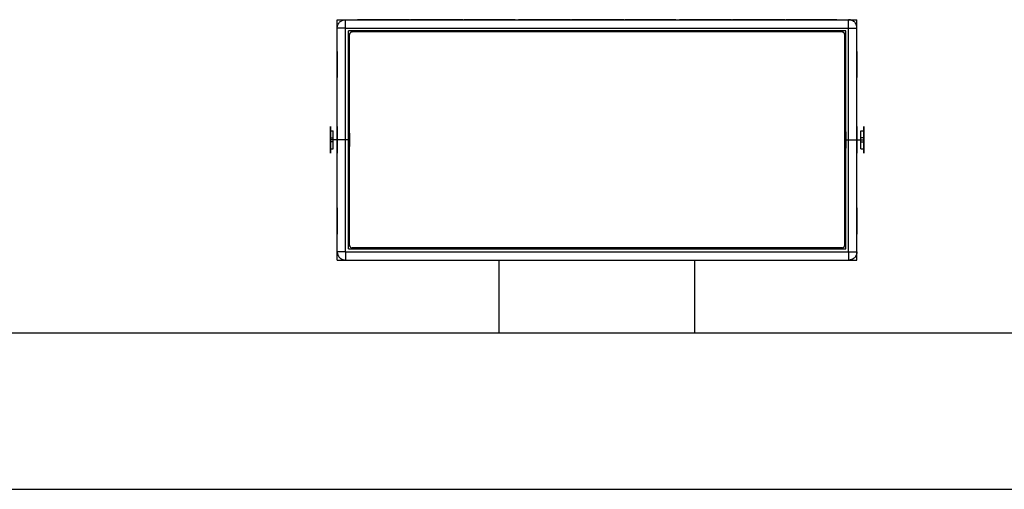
# Model space of a CAD drawing. Header units: millimetres. Extents: x -318 to 464, y -214 to 229.
# Tile 2 of 15: x -103 to 73, y -194 to -110. Entities that reach past the tile are written whole.
import ezdxf

# ---------------------------------------------------------------- set-up
doc = ezdxf.new("R2010")
doc.units = ezdxf.units.MM
doc.layers.add('GEOMETRY', color=7, linetype='Continuous')

msp = doc.modelspace()

# ---------------------------------------------------------------- linework, layer by layer
at = {"layer": 'GEOMETRY'}
for points in [[(-46.5, -153), (-46.5, -110)], [(-46.5, -110), (46.5, -110)], [(-46.5, -111.5), (-46.4975, -111.4128), (-46.4899, -111.3259), (-46.4772, -111.2395), (-46.4596, -111.1541), (-46.437, -111.0698), (-46.4095, -110.987), (-46.3773, -110.9059), (-46.3404, -110.8268), (-46.299, -110.75), (-46.2532, -110.6757), (-46.2032, -110.6043), (-46.1491, -110.5358), (-46.0911, -110.4706), (-46.0294, -110.4089), (-45.9642, -110.3509), (-45.8957, -110.2968), (-45.8243, -110.2468), (-45.75, -110.201), (-45.6732, -110.1596), (-45.5941, -110.1227), (-45.513, -110.0905), (-45.4302, -110.063), (-45.3459, -110.0404), (-45.2605, -110.0228), (-45.1741, -110.0101), (-45.0872, -110.0025), (-45, -110)], [(-45, -111.5), (-45, -111.4128), (-45, -111.3259), (-45, -111.2395), (-45, -111.1541), (-45, -111.0698), (-45, -110.987), (-45, -110.9059), (-45, -110.8268), (-45, -110.75), (-45, -110.6757), (-45, -110.6043), (-45, -110.5358), (-45, -110.4706), (-45, -110.4089), (-45, -110.3509), (-45, -110.2968), (-45, -110.2468), (-45, -110.201), (-45, -110.1596), (-45, -110.1227), (-45, -110.0905), (-45, -110.063), (-45, -110.0404), (-45, -110.0228), (-45, -110.0101), (-45, -110.0025), (-45, -110)], [(-45, -110), (45, -110)], [(-39, -110), (-38.1417, -110), (-37.3265, -110), (-36.5952, -110), (-35.9844, -110), (-35.5249, -110), (-35.2396, -110), (-35.1429, -110), (-35.2396, -110), (-35.5249, -110), (-35.9844, -110), (-36.5952, -110), (-37.3265, -110), (-38.1417, -110), (-39, -110), (-39.8583, -110), (-40.6735, -110), (-41.4048, -110), (-42.0156, -110), (-42.4751, -110), (-42.7604, -110), (-42.8571, -110), (-42.7604, -110), (-42.4751, -110), (-42.0156, -110), (-41.4048, -110), (-40.6735, -110), (-39.8583, -110), (-39, -110)], [(-39, -110), (-38.1833, -110), (-37.4076, -110), (-36.7118, -110), (-36.1306, -110), (-35.6934, -110), (-35.422, -110), (-35.3299, -110), (-35.422, -110), (-35.6934, -110), (-36.1306, -110), (-36.7118, -110), (-37.4076, -110), (-38.1833, -110), (-39, -110), (-39.8167, -110), (-40.5924, -110), (-41.2882, -110), (-41.8694, -110), (-42.3066, -110), (-42.578, -110), (-42.6701, -110), (-42.578, -110), (-42.3066, -110), (-41.8694, -110), (-41.2882, -110), (-40.5924, -110), (-39.8167, -110), (-39, -110)], [(-39, -110), (-38.2058, -110), (-37.4514, -110), (-36.7747, -110), (-36.2096, -110), (-35.7844, -110), (-35.5204, -110), (-35.4309, -110), (-35.5204, -110), (-35.7844, -110), (-36.2096, -110), (-36.7747, -110), (-37.4514, -110), (-38.2058, -110), (-39, -110), (-39.7942, -110), (-40.5486, -110), (-41.2253, -110), (-41.7904, -110), (-42.2156, -110), (-42.4796, -110), (-42.5691, -110), (-42.4796, -110), (-42.2156, -110), (-41.7904, -110), (-41.2253, -110), (-40.5486, -110), (-39.7942, -110), (-39, -110)], [(-37.6, -110), (-36.702, -110), (-35.849, -110), (-35.0838, -110), (-34.4448, -110), (-33.964, -110), (-33.6655, -110), (-33.5644, -110), (-33.6655, -110), (-33.964, -110), (-34.4448, -110), (-35.0838, -110), (-35.849, -110), (-36.702, -110), (-37.6, -110), (-38.498, -110), (-39.351, -110), (-40.1162, -110), (-40.7552, -110), (-41.236, -110), (-41.5345, -110), (-41.6356, -110), (-41.5345, -110), (-41.236, -110), (-40.7552, -110), (-40.1162, -110), (-39.351, -110), (-38.498, -110), (-37.6, -110)], [(-37.6, -110), (-36.8683, -110), (-36.1733, -110), (-35.5499, -110), (-35.0293, -110), (-34.6375, -110), (-34.3943, -110), (-34.3119, -110), (-34.3943, -110), (-34.6375, -110), (-35.0293, -110), (-35.5499, -110), (-36.1733, -110), (-36.8683, -110), (-37.6, -110), (-38.3317, -110), (-39.0267, -110), (-39.6501, -110), (-40.1707, -110), (-40.5625, -110), (-40.8057, -110), (-40.8881, -110), (-40.8057, -110), (-40.5625, -110), (-40.1707, -110), (-39.6501, -110), (-39.0267, -110), (-38.3317, -110), (-37.6, -110)], [(-29.4, -110), (-28.5121, -110), (-27.6686, -110), (-26.912, -110), (-26.2802, -110), (-25.8048, -110), (-25.5096, -110), (-25.4096, -110), (-25.5096, -110), (-25.8048, -110), (-26.2802, -110), (-26.912, -110), (-27.6686, -110), (-28.5121, -110), (-29.4, -110), (-30.2879, -110), (-31.1314, -110), (-31.888, -110), (-32.5198, -110), (-32.9952, -110), (-33.2904, -110), (-33.3904, -110), (-33.2904, -110), (-32.9952, -110), (-32.5198, -110), (-31.888, -110), (-31.1314, -110), (-30.2879, -110), (-29.4, -110)], [(-29.4, -110), (-28.5412, -110), (-27.7254, -110), (-26.9936, -110), (-26.3824, -110), (-25.9226, -110), (-25.6372, -110), (-25.5404, -110), (-25.6372, -110), (-25.9226, -110), (-26.3824, -110), (-26.9936, -110), (-27.7254, -110), (-28.5412, -110), (-29.4, -110), (-30.2588, -110), (-31.0746, -110), (-31.8064, -110), (-32.4176, -110), (-32.8774, -110), (-33.1628, -110), (-33.2596, -110), (-33.1628, -110), (-32.8774, -110), (-32.4176, -110), (-31.8064, -110), (-31.0746, -110), (-30.2588, -110), (-29.4, -110)], [(-29.4, -110), (-28.6472, -110), (-27.9321, -110), (-27.2906, -110), (-26.7549, -110), (-26.3518, -110), (-26.1016, -110), (-26.0167, -110), (-26.1016, -110), (-26.3518, -110), (-26.7549, -110), (-27.2906, -110), (-27.9321, -110), (-28.6472, -110), (-29.4, -110), (-30.1528, -110), (-30.8679, -110), (-31.5094, -110), (-32.0451, -110), (-32.4482, -110), (-32.6984, -110), (-32.7833, -110), (-32.6984, -110), (-32.4482, -110), (-32.0451, -110), (-31.5094, -110), (-30.8679, -110), (-30.1528, -110), (-29.4, -110)], [(-28, -110), (-27.1176, -110), (-26.2794, -110), (-25.5275, -110), (-24.8995, -110), (-24.4271, -110), (-24.1338, -110), (-24.0343, -110), (-24.1338, -110), (-24.4271, -110), (-24.8995, -110), (-25.5275, -110), (-26.2794, -110), (-27.1176, -110), (-28, -110), (-28.8824, -110), (-29.7206, -110), (-30.4725, -110), (-31.1005, -110), (-31.5729, -110), (-31.8662, -110), (-31.9657, -110), (-31.8662, -110), (-31.5729, -110), (-31.1005, -110), (-30.4725, -110), (-29.7206, -110), (-28.8824, -110), (-28, -110)], [(-28, -110), (-27.2383, -110), (-26.5149, -110), (-25.8659, -110), (-25.3239, -110), (-24.9161, -110), (-24.663, -110), (-24.5771, -110), (-24.663, -110), (-24.9161, -110), (-25.3239, -110), (-25.8659, -110), (-26.5149, -110), (-27.2383, -110), (-28, -110), (-28.7617, -110), (-29.4851, -110), (-30.1341, -110), (-30.6761, -110), (-31.0839, -110), (-31.337, -110), (-31.4229, -110), (-31.337, -110), (-31.0839, -110), (-30.6761, -110), (-30.1341, -110), (-29.4851, -110), (-28.7617, -110), (-28, -110)], [(-19.8, -110), (-18.9038, -110), (-18.0526, -110), (-17.289, -110), (-16.6513, -110), (-16.1715, -110), (-15.8736, -110), (-15.7727, -110), (-15.8736, -110), (-16.1715, -110), (-16.6513, -110), (-17.289, -110), (-18.0526, -110), (-18.9038, -110), (-19.8, -110), (-20.6962, -110), (-21.5474, -110), (-22.311, -110), (-22.9487, -110), (-23.4285, -110), (-23.7264, -110), (-23.8273, -110), (-23.7264, -110), (-23.4285, -110), (-22.9487, -110), (-22.311, -110), (-21.5474, -110), (-20.6962, -110), (-19.8, -110)], [(-19.8, -110), (-19.0631, -110), (-18.3631, -110), (-17.7351, -110), (-17.2107, -110), (-16.8162, -110), (-16.5712, -110), (-16.4882, -110), (-16.5712, -110), (-16.8162, -110), (-17.2107, -110), (-17.7351, -110), (-18.3631, -110), (-19.0631, -110), (-19.8, -110), (-20.5369, -110), (-21.2369, -110), (-21.8649, -110), (-22.3893, -110), (-22.7838, -110), (-23.0288, -110), (-23.1118, -110), (-23.0288, -110), (-22.7838, -110), (-22.3893, -110), (-21.8649, -110), (-21.2369, -110), (-20.5369, -110), (-19.8, -110)], [(-19.8, -110), (-19.0756, -110), (-18.3875, -110), (-17.7703, -110), (-17.2548, -110), (-16.867, -110), (-16.6262, -110), (-16.5446, -110), (-16.6262, -110), (-16.867, -110), (-17.2548, -110), (-17.7703, -110), (-18.3875, -110), (-19.0756, -110), (-19.8, -110), (-20.5244, -110), (-21.2125, -110), (-21.8297, -110), (-22.3452, -110), (-22.733, -110), (-22.9738, -110), (-23.0554, -110), (-22.9738, -110), (-22.733, -110), (-22.3452, -110), (-21.8297, -110), (-21.2125, -110), (-20.5244, -110), (-19.8, -110)], [(-18.4, -110), (-17.5726, -110), (-16.7868, -110), (-16.0818, -110), (-15.493, -110), (-15.0501, -110), (-14.7751, -110), (-14.6819, -110), (-14.7751, -110), (-15.0501, -110), (-15.493, -110), (-16.0818, -110), (-16.7868, -110), (-17.5726, -110), (-18.4, -110), (-19.2274, -110), (-20.0132, -110), (-20.7182, -110), (-21.307, -110), (-21.7499, -110), (-22.0249, -110), (-22.1181, -110), (-22.0249, -110), (-21.7499, -110), (-21.307, -110), (-20.7182, -110), (-20.0132, -110), (-19.2274, -110), (-18.4, -110)], [(-18.4, -110), (-17.6164, -110), (-16.8722, -110), (-16.2045, -110), (-15.647, -110), (-15.2275, -110), (-14.967, -110), (-14.8787, -110), (-14.967, -110), (-15.2275, -110), (-15.647, -110), (-16.2045, -110), (-16.8722, -110), (-17.6164, -110), (-18.4, -110), (-19.1836, -110), (-19.9278, -110), (-20.5955, -110), (-21.153, -110), (-21.5725, -110), (-21.833, -110), (-21.9213, -110), (-21.833, -110), (-21.5725, -110), (-21.153, -110), (-20.5955, -110), (-19.9278, -110), (-19.1836, -110), (-18.4, -110)], [(-10.2, -110), (-9.3405, -110), (-8.5242, -110), (-7.7918, -110), (-7.1802, -110), (-6.7201, -110), (-6.4344, -110), (-6.3376, -110), (-6.4344, -110), (-6.7201, -110), (-7.1802, -110), (-7.7918, -110), (-8.5242, -110), (-9.3405, -110), (-10.2, -110), (-11.0595, -110), (-11.8758, -110), (-12.6082, -110), (-13.2198, -110), (-13.6799, -110), (-13.9656, -110), (-14.0624, -110), (-13.9656, -110), (-13.6799, -110), (-13.2198, -110), (-12.6082, -110), (-11.8758, -110), (-11.0595, -110), (-10.2, -110)], [(-10.2, -110), (-9.3819, -110), (-8.6048, -110), (-7.9077, -110), (-7.3255, -110), (-6.8875, -110), (-6.6156, -110), (-6.5234, -110), (-6.6156, -110), (-6.8875, -110), (-7.3255, -110), (-7.9077, -110), (-8.6048, -110), (-9.3819, -110), (-10.2, -110), (-11.0181, -110), (-11.7952, -110), (-12.4923, -110), (-13.0745, -110), (-13.5125, -110), (-13.7844, -110), (-13.8766, -110), (-13.7844, -110), (-13.5125, -110), (-13.0745, -110), (-12.4923, -110), (-11.7952, -110), (-11.0181, -110), (-10.2, -110)], [(-10.2, -110), (-9.4073, -110), (-8.6543, -110), (-7.9788, -110), (-7.4147, -110), (-6.9902, -110), (-6.7267, -110), (-6.6374, -110), (-6.7267, -110), (-6.9902, -110), (-7.4147, -110), (-7.9788, -110), (-8.6543, -110), (-9.4073, -110), (-10.2, -110), (-10.9927, -110), (-11.7457, -110), (-12.4212, -110), (-12.9853, -110), (-13.4098, -110), (-13.6733, -110), (-13.7626, -110), (-13.6733, -110), (-13.4098, -110), (-12.9853, -110), (-12.4212, -110), (-11.7457, -110), (-10.9927, -110), (-10.2, -110)], [(-8.8, -110), (-7.9022, -110), (-7.0493, -110), (-6.2843, -110), (-5.6454, -110), (-5.1647, -110), (-4.8663, -110), (-4.7652, -110), (-4.8663, -110), (-5.1647, -110), (-5.6454, -110), (-6.2843, -110), (-7.0493, -110), (-7.9022, -110), (-8.8, -110), (-9.6978, -110), (-10.5507, -110), (-11.3157, -110), (-11.9546, -110), (-12.4353, -110), (-12.7337, -110), (-12.8348, -110), (-12.7337, -110), (-12.4353, -110), (-11.9546, -110), (-11.3157, -110), (-10.5507, -110), (-9.6978, -110), (-8.8, -110)], [(-8.8, -110), (-8.0677, -110), (-7.3721, -110), (-6.7481, -110), (-6.227, -110), (-5.835, -110), (-5.5916, -110), (-5.5091, -110), (-5.5916, -110), (-5.835, -110), (-6.227, -110), (-6.7481, -110), (-7.3721, -110), (-8.0677, -110), (-8.8, -110), (-9.5323, -110), (-10.2279, -110), (-10.8519, -110), (-11.373, -110), (-11.765, -110), (-12.0084, -110), (-12.0909, -110), (-12.0084, -110), (-11.765, -110), (-11.373, -110), (-10.8519, -110), (-10.2279, -110), (-9.5323, -110), (-8.8, -110)], [(-0.6, -110), (0.2873, -110), (1.13, -110), (1.8861, -110), (2.5174, -110), (2.9925, -110), (3.2874, -110), (3.3873, -110), (3.2874, -110), (2.9925, -110), (2.5174, -110), (1.8861, -110), (1.13, -110), (0.2873, -110), (-0.6, -110), (-1.4873, -110), (-2.33, -110), (-3.0861, -110), (-3.7174, -110), (-4.1925, -110), (-4.4874, -110), (-4.5873, -110), (-4.4874, -110), (-4.1925, -110), (-3.7174, -110), (-3.0861, -110), (-2.33, -110), (-1.4873, -110), (-0.6, -110)], [(-0.6, -110), (0.2576, -110), (1.0723, -110), (1.8031, -110), (2.4133, -110), (2.8725, -110), (3.1576, -110), (3.2542, -110), (3.1576, -110), (2.8725, -110), (2.4133, -110), (1.8031, -110), (1.0723, -110), (0.2576, -110), (-0.6, -110), (-1.4576, -110), (-2.2723, -110), (-3.0031, -110), (-3.6133, -110), (-4.0725, -110), (-4.3576, -110), (-4.4542, -110), (-4.3576, -110), (-4.0725, -110), (-3.6133, -110), (-3.0031, -110), (-2.2723, -110), (-1.4576, -110), (-0.6, -110)], [(-0.6, -110), (0.154, -110), (0.8702, -110), (1.5126, -110), (2.0491, -110), (2.4528, -110), (2.7034, -110), (2.7884, -110), (2.7034, -110), (2.4528, -110), (2.0491, -110), (1.5126, -110), (0.8702, -110), (0.154, -110), (-0.6, -110), (-1.354, -110), (-2.0702, -110), (-2.7126, -110), (-3.2491, -110), (-3.6528, -110), (-3.9034, -110), (-3.9884, -110), (-3.9034, -110), (-3.6528, -110), (-3.2491, -110), (-2.7126, -110), (-2.0702, -110), (-1.354, -110), (-0.6, -110)], [(0.8, -110), (1.6832, -110), (2.5222, -110), (3.2748, -110), (3.9033, -110), (4.3762, -110), (4.6698, -110), (4.7693, -110), (4.6698, -110), (4.3762, -110), (3.9033, -110), (3.2748, -110), (2.5222, -110), (1.6832, -110), (0.8, -110), (-0.0832, -110), (-0.9222, -110), (-1.6748, -110), (-2.3033, -110), (-2.7762, -110), (-3.0698, -110), (-3.1693, -110), (-3.0698, -110), (-2.7762, -110), (-2.3033, -110), (-1.6748, -110), (-0.9222, -110), (-0.0832, -110), (0.8, -110)], [(0.8, -110), (1.5604, -110), (2.2827, -110), (2.9306, -110), (3.4717, -110), (3.8789, -110), (4.1316, -110), (4.2173, -110), (4.1316, -110), (3.8789, -110), (3.4717, -110), (2.9306, -110), (2.2827, -110), (1.5604, -110), (0.8, -110), (0.0396, -110), (-0.6827, -110), (-1.3306, -110), (-1.8717, -110), (-2.2789, -110), (-2.5316, -110), (-2.6173, -110), (-2.5316, -110), (-2.2789, -110), (-1.8717, -110), (-1.3306, -110), (-0.6827, -110), (0.0396, -110), (0.8, -110)], [(9, -110), (9.8965, -110), (10.748, -110), (11.5119, -110), (12.1498, -110), (12.6298, -110), (12.9278, -110), (13.0288, -110), (12.9278, -110), (12.6298, -110), (12.1498, -110), (11.5119, -110), (10.748, -110), (9.8965, -110), (9, -110), (8.1035, -110), (7.252, -110), (6.4881, -110), (5.8502, -110), (5.3702, -110), (5.0722, -110), (4.9712, -110), (5.0722, -110), (5.3702, -110), (5.8502, -110), (6.4881, -110), (7.252, -110), (8.1035, -110), (9, -110)], [(9, -110), (9.7362, -110), (10.4354, -110), (11.0627, -110), (11.5865, -110), (11.9806, -110), (12.2253, -110), (12.3083, -110), (12.2253, -110), (11.9806, -110), (11.5865, -110), (11.0627, -110), (10.4354, -110), (9.7362, -110), (9, -110), (8.2638, -110), (7.5646, -110), (6.9373, -110), (6.4135, -110), (6.0194, -110), (5.7747, -110), (5.6917, -110), (5.7747, -110), (6.0194, -110), (6.4135, -110), (6.9373, -110), (7.5646, -110), (8.2638, -110), (9, -110)], [(9, -110), (9.7244, -110), (10.4125, -110), (11.0298, -110), (11.5452, -110), (11.9331, -110), (12.1739, -110), (12.2555, -110), (12.1739, -110), (11.9331, -110), (11.5452, -110), (11.0298, -110), (10.4125, -110), (9.7244, -110), (9, -110), (8.2756, -110), (7.5875, -110), (6.9702, -110), (6.4548, -110), (6.0669, -110), (5.8261, -110), (5.7445, -110), (5.8261, -110), (6.0669, -110), (6.4548, -110), (6.9702, -110), (7.5875, -110), (8.2756, -110), (9, -110)], [(10.4, -110), (11.2259, -110), (12.0105, -110), (12.7142, -110), (13.302, -110), (13.7442, -110), (14.0187, -110), (14.1117, -110), (14.0187, -110), (13.7442, -110), (13.302, -110), (12.7142, -110), (12.0105, -110), (11.2259, -110), (10.4, -110), (9.5741, -110), (8.7895, -110), (8.0858, -110), (7.498, -110), (7.0558, -110), (6.7813, -110), (6.6883, -110), (6.7813, -110), (7.0558, -110), (7.498, -110), (8.0858, -110), (8.7895, -110), (9.5741, -110), (10.4, -110)], [(10.4, -110), (11.185, -110), (11.9306, -110), (12.5994, -110), (13.158, -110), (13.5783, -110), (13.8392, -110), (13.9276, -110), (13.8392, -110), (13.5783, -110), (13.158, -110), (12.5994, -110), (11.9306, -110), (11.185, -110), (10.4, -110), (9.615, -110), (8.8694, -110), (8.2006, -110), (7.642, -110), (7.2217, -110), (6.9608, -110), (6.8724, -110), (6.9608, -110), (7.2217, -110), (7.642, -110), (8.2006, -110), (8.8694, -110), (9.615, -110), (10.4, -110)], [(18.6, -110), (19.4606, -110), (20.2781, -110), (21.0115, -110), (21.6239, -110), (22.0847, -110), (22.3707, -110), (22.4677, -110), (22.3707, -110), (22.0847, -110), (21.6239, -110), (21.0115, -110), (20.2781, -110), (19.4606, -110), (18.6, -110), (17.7394, -110), (16.9219, -110), (16.1885, -110), (15.5761, -110), (15.1153, -110), (14.8293, -110), (14.7323, -110), (14.8293, -110), (15.1153, -110), (15.5761, -110), (16.1885, -110), (16.9219, -110), (17.7394, -110), (18.6, -110)], [(18.6, -110), (19.4196, -110), (20.198, -110), (20.8964, -110), (21.4796, -110), (21.9184, -110), (22.1908, -110), (22.2831, -110), (22.1908, -110), (21.9184, -110), (21.4796, -110), (20.8964, -110), (20.198, -110), (19.4196, -110), (18.6, -110), (17.7804, -110), (17.002, -110), (16.3036, -110), (15.7204, -110), (15.2816, -110), (15.0092, -110), (14.9169, -110), (15.0092, -110), (15.2816, -110), (15.7204, -110), (16.3036, -110), (17.002, -110), (17.7804, -110), (18.6, -110)], [(18.6, -110), (19.3913, -110), (20.1429, -110), (20.8172, -110), (21.3803, -110), (21.8039, -110), (22.0669, -110), (22.1561, -110), (22.0669, -110), (21.8039, -110), (21.3803, -110), (20.8172, -110), (20.1429, -110), (19.3913, -110), (18.6, -110), (17.8087, -110), (17.0571, -110), (16.3828, -110), (15.8197, -110), (15.3961, -110), (15.1331, -110), (15.0439, -110), (15.1331, -110), (15.3961, -110), (15.8197, -110), (16.3828, -110), (17.0571, -110), (17.8087, -110), (18.6, -110)], [(20, -110), (20.8976, -110), (21.7503, -110), (22.5151, -110), (23.1539, -110), (23.6344, -110), (23.9328, -110), (24.0339, -110), (23.9328, -110), (23.6344, -110), (23.1539, -110), (22.5151, -110), (21.7503, -110), (20.8976, -110), (20, -110), (19.1024, -110), (18.2497, -110), (17.4849, -110), (16.8461, -110), (16.3656, -110), (16.0672, -110), (15.9661, -110), (16.0672, -110), (16.3656, -110), (16.8461, -110), (17.4849, -110), (18.2497, -110), (19.1024, -110), (20, -110)], [(20, -110), (20.733, -110), (21.4292, -110), (22.0537, -110), (22.5753, -110), (22.9677, -110), (23.2113, -110), (23.2939, -110), (23.2113, -110), (22.9677, -110), (22.5753, -110), (22.0537, -110), (21.4292, -110), (20.733, -110), (20, -110), (19.267, -110), (18.5708, -110), (17.9463, -110), (17.4247, -110), (17.0323, -110), (16.7887, -110), (16.7061, -110), (16.7887, -110), (17.0323, -110), (17.4247, -110), (17.9463, -110), (18.5708, -110), (19.267, -110), (20, -110)], [(28.2, -110), (29.0866, -110), (29.9287, -110), (30.6841, -110), (31.315, -110), (31.7896, -110), (32.0843, -110), (32.1842, -110), (32.0843, -110), (31.7896, -110), (31.315, -110), (30.6841, -110), (29.9287, -110), (29.0866, -110), (28.2, -110), (27.3134, -110), (26.4713, -110), (25.7159, -110), (25.085, -110), (24.6104, -110), (24.3157, -110), (24.2158, -110), (24.3157, -110), (24.6104, -110), (25.085, -110), (25.7159, -110), (26.4713, -110), (27.3134, -110), (28.2, -110)], [(28.2, -110), (29.0564, -110), (29.8699, -110), (30.5997, -110), (31.2091, -110), (31.6676, -110), (31.9523, -110), (32.0488, -110), (31.9523, -110), (31.6676, -110), (31.2091, -110), (30.5997, -110), (29.8699, -110), (29.0564, -110), (28.2, -110), (27.3436, -110), (26.5301, -110), (25.8003, -110), (25.1909, -110), (24.7324, -110), (24.4477, -110), (24.3512, -110), (24.4477, -110), (24.7324, -110), (25.1909, -110), (25.8003, -110), (26.5301, -110), (27.3436, -110), (28.2, -110)], [(28.2, -110), (28.9551, -110), (29.6724, -110), (30.3158, -110), (30.8532, -110), (31.2575, -110), (31.5085, -110), (31.5935, -110), (31.5085, -110), (31.2575, -110), (30.8532, -110), (30.3158, -110), (29.6724, -110), (28.9551, -110), (28.2, -110), (27.4449, -110), (26.7276, -110), (26.0842, -110), (25.5468, -110), (25.1425, -110), (24.8915, -110), (24.8065, -110), (24.8915, -110), (25.1425, -110), (25.5468, -110), (26.0842, -110), (26.7276, -110), (27.4449, -110), (28.2, -110)], [(29.6, -110), (30.484, -110), (31.3237, -110), (32.077, -110), (32.7061, -110), (33.1794, -110), (33.4732, -110), (33.5728, -110), (33.4732, -110), (33.1794, -110), (32.7061, -110), (32.077, -110), (31.3237, -110), (30.484, -110), (29.6, -110), (28.716, -110), (27.8763, -110), (27.123, -110), (26.4939, -110), (26.0206, -110), (25.7268, -110), (25.6272, -110), (25.7268, -110), (26.0206, -110), (26.4939, -110), (27.123, -110), (27.8763, -110), (28.716, -110), (29.6, -110)], [(29.6, -110), (30.3592, -110), (31.0803, -110), (31.7272, -110), (32.2675, -110), (32.6739, -110), (32.9263, -110), (33.0118, -110), (32.9263, -110), (32.6739, -110), (32.2675, -110), (31.7272, -110), (31.0803, -110), (30.3592, -110), (29.6, -110), (28.8408, -110), (28.1197, -110), (27.4728, -110), (26.9325, -110), (26.5261, -110), (26.2737, -110), (26.1882, -110), (26.2737, -110), (26.5261, -110), (26.9325, -110), (27.4728, -110), (28.1197, -110), (28.8408, -110), (29.6, -110)], [(37.8, -110), (38.6968, -110), (39.5486, -110), (40.3127, -110), (40.9509, -110), (41.431, -110), (41.7291, -110), (41.8301, -110), (41.7291, -110), (41.431, -110), (40.9509, -110), (40.3127, -110), (39.5486, -110), (38.6968, -110), (37.8, -110), (36.9032, -110), (36.0514, -110), (35.2873, -110), (34.6491, -110), (34.169, -110), (33.8709, -110), (33.7699, -110), (33.8709, -110), (34.169, -110), (34.6491, -110), (35.2873, -110), (36.0514, -110), (36.9032, -110), (37.8, -110)], [(37.8, -110), (38.5354, -110), (39.2339, -110), (39.8605, -110), (40.3838, -110), (40.7776, -110), (41.022, -110), (41.1048, -110), (41.022, -110), (40.7776, -110), (40.3838, -110), (39.8605, -110), (39.2339, -110), (38.5354, -110), (37.8, -110), (37.0646, -110), (36.3661, -110), (35.7395, -110), (35.2162, -110), (34.8224, -110), (34.578, -110), (34.4952, -110), (34.578, -110), (34.8224, -110), (35.2162, -110), (35.7395, -110), (36.3661, -110), (37.0646, -110), (37.8, -110)], [(37.8, -110), (38.5245, -110), (39.2126, -110), (39.8299, -110), (40.3454, -110), (40.7333, -110), (40.9741, -110), (41.0557, -110), (40.9741, -110), (40.7333, -110), (40.3454, -110), (39.8299, -110), (39.2126, -110), (38.5245, -110), (37.8, -110), (37.0755, -110), (36.3874, -110), (35.7701, -110), (35.2546, -110), (34.8667, -110), (34.6259, -110), (34.5443, -110), (34.6259, -110), (34.8667, -110), (35.2546, -110), (35.7701, -110), (36.3874, -110), (37.0755, -110), (37.8, -110)], [(39.2, -110), (40.0245, -110), (40.8077, -110), (41.5102, -110), (42.0969, -110), (42.5384, -110), (42.8124, -110), (42.9053, -110), (42.8124, -110), (42.5384, -110), (42.0969, -110), (41.5102, -110), (40.8077, -110), (40.0245, -110), (39.2, -110), (38.3755, -110), (37.5923, -110), (36.8898, -110), (36.3031, -110), (35.8616, -110), (35.5876, -110), (35.4947, -110), (35.5876, -110), (35.8616, -110), (36.3031, -110), (36.8898, -110), (37.5923, -110), (38.3755, -110), (39.2, -110)], [(39.2, -110), (39.9864, -110), (40.7334, -110), (41.4034, -110), (41.963, -110), (42.384, -110), (42.6454, -110), (42.734, -110), (42.6454, -110), (42.384, -110), (41.963, -110), (41.4034, -110), (40.7334, -110), (39.9864, -110), (39.2, -110), (38.4136, -110), (37.6666, -110), (36.9966, -110), (36.437, -110), (36.016, -110), (35.7546, -110), (35.666, -110), (35.7546, -110), (36.016, -110), (36.437, -110), (36.9966, -110), (37.6666, -110), (38.4136, -110), (39.2, -110)], [(45, -111.5), (45, -111.4128), (45, -111.3259), (45, -111.2395), (45, -111.1541), (45, -111.0698), (45, -110.987), (45, -110.9059), (45, -110.8268), (45, -110.75), (45, -110.6757), (45, -110.6043), (45, -110.5358), (45, -110.4706), (45, -110.4089), (45, -110.3509), (45, -110.2968), (45, -110.2468), (45, -110.201), (45, -110.1596), (45, -110.1227), (45, -110.0905), (45, -110.063), (45, -110.0404), (45, -110.0228), (45, -110.0101), (45, -110.0025), (45, -110)], [(46.5, -111.5), (46.4975, -111.4128), (46.4899, -111.3259), (46.4772, -111.2395), (46.4596, -111.1541), (46.437, -111.0698), (46.4095, -110.987), (46.3773, -110.9059), (46.3404, -110.8268), (46.299, -110.75), (46.2532, -110.6757), (46.2032, -110.6043), (46.1491, -110.5358), (46.0911, -110.4706), (46.0294, -110.4089), (45.9642, -110.3509), (45.8957, -110.2968), (45.8243, -110.2468), (45.75, -110.201), (45.6732, -110.1596), (45.5941, -110.1227), (45.513, -110.0905), (45.4302, -110.063), (45.3459, -110.0404), (45.2605, -110.0228), (45.1741, -110.0101), (45.0872, -110.0025), (45, -110)], [(46.5, -153), (46.5, -110)], [(-46.5, -151.5), (-46.5, -111.5)], [(-45, -111.5), (-45.0872, -111.5), (-45.1741, -111.5), (-45.2605, -111.5), (-45.3459, -111.5), (-45.4302, -111.5), (-45.513, -111.5), (-45.5941, -111.5), (-45.6732, -111.5), (-45.75, -111.5), (-45.8243, -111.5), (-45.8957, -111.5), (-45.9642, -111.5), (-46.0294, -111.5), (-46.0911, -111.5), (-46.1491, -111.5), (-46.2032, -111.5), (-46.2532, -111.5), (-46.299, -111.5), (-46.3404, -111.5), (-46.3773, -111.5), (-46.4095, -111.5), (-46.437, -111.5), (-46.4596, -111.5), (-46.4772, -111.5), (-46.4899, -111.5), (-46.4975, -111.5), (-46.5, -111.5)], [(-45, -151.5), (-45, -111.5)], [(-45, -111.5), (45, -111.5)], [(-44.5, -151), (-44.5, -112)], [(44.5, -112), (-44.5, -112)], [(-43.85, -112.2), (-43.8762, -112.2008), (-43.9022, -112.203), (-43.9281, -112.2068), (-43.9538, -112.2121), (-43.9791, -112.2189), (-44.0039, -112.2271), (-44.0282, -112.2368), (-44.052, -112.2479), (-44.075, -112.2603), (-44.0973, -112.274), (-44.1187, -112.289), (-44.1393, -112.3053), (-44.1588, -112.3227), (-44.1773, -112.3412), (-44.1947, -112.3607), (-44.211, -112.3813), (-44.226, -112.4027), (-44.2397, -112.425), (-44.2521, -112.448), (-44.2632, -112.4718), (-44.2729, -112.4961), (-44.2811, -112.5209), (-44.2879, -112.5462), (-44.2932, -112.5719), (-44.297, -112.5978), (-44.2992, -112.6238), (-44.3, -112.65)], [(-44.3, -150.35), (-44.3, -112.65)], [(43.85, -112.2), (-43.85, -112.2)], [(44.3, -112.65), (44.2992, -112.6238), (44.297, -112.5978), (44.2932, -112.5719), (44.2879, -112.5462), (44.2811, -112.5209), (44.2729, -112.4961), (44.2632, -112.4718), (44.2521, -112.448), (44.2397, -112.425), (44.226, -112.4027), (44.211, -112.3813), (44.1947, -112.3607), (44.1773, -112.3412), (44.1588, -112.3227), (44.1393, -112.3053), (44.1187, -112.289), (44.0973, -112.274), (44.075, -112.2603), (44.052, -112.2479), (44.0282, -112.2368), (44.0039, -112.2271), (43.9791, -112.2189), (43.9538, -112.2121), (43.9281, -112.2068), (43.9022, -112.203), (43.8762, -112.2008), (43.85, -112.2)], [(44.3, -150.35), (44.3, -112.65)], [(44.5, -151), (44.5, -112)], [(45, -151.5), (45, -111.5)], [(45, -111.5), (45.0872, -111.5), (45.1741, -111.5), (45.2605, -111.5), (45.3459, -111.5), (45.4302, -111.5), (45.513, -111.5), (45.5941, -111.5), (45.6732, -111.5), (45.75, -111.5), (45.8243, -111.5), (45.8957, -111.5), (45.9642, -111.5), (46.0294, -111.5), (46.0911, -111.5), (46.1491, -111.5), (46.2032, -111.5), (46.2532, -111.5), (46.299, -111.5), (46.3404, -111.5), (46.3773, -111.5), (46.4095, -111.5), (46.437, -111.5), (46.4596, -111.5), (46.4772, -111.5), (46.4899, -111.5), (46.4975, -111.5), (46.5, -111.5)], [(46.5, -151.5), (46.5, -111.5)], [(-46.5, -118), (-46.5, -117.4792), (-46.5, -116.9845), (-46.5, -116.5408), (-46.5, -116.1702), (-46.5, -115.8914), (-46.5, -115.7183), (-46.5, -115.6596), (-46.5, -115.7183), (-46.5, -115.8914), (-46.5, -116.1702), (-46.5, -116.5408), (-46.5, -116.9845), (-46.5, -117.4792), (-46.5, -118), (-46.5, -118.5208), (-46.5, -119.0155), (-46.5, -119.4592), (-46.5, -119.8298), (-46.5, -120.1086), (-46.5, -120.2817), (-46.5, -120.3404), (-46.5, -120.2817), (-46.5, -120.1086), (-46.5, -119.8298), (-46.5, -119.4592), (-46.5, -119.0155), (-46.5, -118.5208), (-46.5, -118)], [(46.5, -118), (46.5, -118.5208), (46.5, -119.0155), (46.5, -119.4592), (46.5, -119.8298), (46.5, -120.1086), (46.5, -120.2817), (46.5, -120.3404), (46.5, -120.2817), (46.5, -120.1086), (46.5, -119.8298), (46.5, -119.4592), (46.5, -119.0155), (46.5, -118.5208), (46.5, -118), (46.5, -117.4792), (46.5, -116.9845), (46.5, -116.5408), (46.5, -116.1702), (46.5, -115.8914), (46.5, -115.7183), (46.5, -115.6596), (46.5, -115.7183), (46.5, -115.8914), (46.5, -116.1702), (46.5, -116.5408), (46.5, -116.9845), (46.5, -117.4792), (46.5, -118)], [(-47.7, -131.5), (-47.7, -132.0341), (-47.7, -132.5413), (-47.7, -132.9964), (-47.7, -133.3764), (-47.7, -133.6623), (-47.7, -133.8398), (-47.7, -133.9), (-47.7, -133.8398), (-47.7, -133.6623), (-47.7, -133.3764), (-47.7, -132.9964), (-47.7, -132.5413), (-47.7, -132.0341), (-47.7, -131.5), (-47.7, -130.9659), (-47.7, -130.4587), (-47.7, -130.0036), (-47.7, -129.6236), (-47.7, -129.3377), (-47.7, -129.1602), (-47.7, -129.1), (-47.7, -129.1602), (-47.7, -129.3377), (-47.7, -129.6236), (-47.7, -130.0036), (-47.7, -130.4587), (-47.7, -130.9659), (-47.7, -131.5)], [(-47.7, -131.15), (-47.7, -129.9)], [(-47.7, -129.9), (-47.2, -129.9)], [(-47.2, -131.15), (-47.2, -129.9)], [(-46.5, -131.5), (-46.5, -132.0341), (-46.5, -132.5413), (-46.5, -132.9964), (-46.5, -133.3764), (-46.5, -133.6623), (-46.5, -133.8398), (-46.5, -133.9), (-46.5, -133.8398), (-46.5, -133.6623), (-46.5, -133.3764), (-46.5, -132.9964), (-46.5, -132.5413), (-46.5, -132.0341), (-46.5, -131.5), (-46.5, -130.9659), (-46.5, -130.4587), (-46.5, -130.0036), (-46.5, -129.6236), (-46.5, -129.3377), (-46.5, -129.1602), (-46.5, -129.1), (-46.5, -129.1602), (-46.5, -129.3377), (-46.5, -129.6236), (-46.5, -130.0036), (-46.5, -130.4587), (-46.5, -130.9659), (-46.5, -131.5)], [(-46.5, -131.5), (-46.5, -131.8227), (-46.5, -132.1291), (-46.5, -132.4041), (-46.5, -132.6337), (-46.5, -132.8064), (-46.5, -132.9136), (-46.5, -132.95), (-46.5, -132.9136), (-46.5, -132.8064), (-46.5, -132.6337), (-46.5, -132.4041), (-46.5, -132.1291), (-46.5, -131.8227), (-46.5, -131.5), (-46.5, -131.1773), (-46.5, -130.8709), (-46.5, -130.5959), (-46.5, -130.3663), (-46.5, -130.1936), (-46.5, -130.0864), (-46.5, -130.05), (-46.5, -130.0864), (-46.5, -130.1936), (-46.5, -130.3663), (-46.5, -130.5959), (-46.5, -130.8709), (-46.5, -131.1773), (-46.5, -131.5)], [(-46.5, -131.5), (-46.5, -131.767), (-46.5, -132.0207), (-46.5, -132.2482), (-46.5, -132.4382), (-46.5, -132.5812), (-46.5, -132.6699), (-46.5, -132.7), (-46.5, -132.6699), (-46.5, -132.5812), (-46.5, -132.4382), (-46.5, -132.2482), (-46.5, -132.0207), (-46.5, -131.767), (-46.5, -131.5), (-46.5, -131.233), (-46.5, -130.9793), (-46.5, -130.7518), (-46.5, -130.5618), (-46.5, -130.4188), (-46.5, -130.3301), (-46.5, -130.3), (-46.5, -130.3301), (-46.5, -130.4188), (-46.5, -130.5618), (-46.5, -130.7518), (-46.5, -130.9793), (-46.5, -131.233), (-46.5, -131.5)], [(-44.5, -131.5), (-44.5, -131.8227), (-44.5, -132.1291), (-44.5, -132.4041), (-44.5, -132.6337), (-44.5, -132.8064), (-44.5, -132.9136), (-44.5, -132.95), (-44.5, -132.9136), (-44.5, -132.8064), (-44.5, -132.6337), (-44.5, -132.4041), (-44.5, -132.1291), (-44.5, -131.8227), (-44.5, -131.5), (-44.5, -131.1773), (-44.5, -130.8709), (-44.5, -130.5959), (-44.5, -130.3663), (-44.5, -130.1936), (-44.5, -130.0864), (-44.5, -130.05), (-44.5, -130.0864), (-44.5, -130.1936), (-44.5, -130.3663), (-44.5, -130.5959), (-44.5, -130.8709), (-44.5, -131.1773), (-44.5, -131.5)], [(-44.3, -131.5), (-44.3, -131.767), (-44.3, -132.0207), (-44.3, -132.2482), (-44.3, -132.4382), (-44.3, -132.5812), (-44.3, -132.6699), (-44.3, -132.7), (-44.3, -132.6699), (-44.3, -132.5812), (-44.3, -132.4382), (-44.3, -132.2482), (-44.3, -132.0207), (-44.3, -131.767), (-44.3, -131.5), (-44.3, -131.233), (-44.3, -130.9793), (-44.3, -130.7518), (-44.3, -130.5618), (-44.3, -130.4188), (-44.3, -130.3301), (-44.3, -130.3), (-44.3, -130.3301), (-44.3, -130.4188), (-44.3, -130.5618), (-44.3, -130.7518), (-44.3, -130.9793), (-44.3, -131.233), (-44.3, -131.5)], [(44.3, -131.5), (44.3, -131.767), (44.3, -132.0207), (44.3, -132.2482), (44.3, -132.4382), (44.3, -132.5812), (44.3, -132.6699), (44.3, -132.7), (44.3, -132.6699), (44.3, -132.5812), (44.3, -132.4382), (44.3, -132.2482), (44.3, -132.0207), (44.3, -131.767), (44.3, -131.5), (44.3, -131.233), (44.3, -130.9793), (44.3, -130.7518), (44.3, -130.5618), (44.3, -130.4188), (44.3, -130.3301), (44.3, -130.3), (44.3, -130.3301), (44.3, -130.4188), (44.3, -130.5618), (44.3, -130.7518), (44.3, -130.9793), (44.3, -131.233), (44.3, -131.5)], [(44.5, -131.5), (44.5, -131.8227), (44.5, -132.1291), (44.5, -132.4041), (44.5, -132.6337), (44.5, -132.8064), (44.5, -132.9136), (44.5, -132.95), (44.5, -132.9136), (44.5, -132.8064), (44.5, -132.6337), (44.5, -132.4041), (44.5, -132.1291), (44.5, -131.8227), (44.5, -131.5), (44.5, -131.1773), (44.5, -130.8709), (44.5, -130.5959), (44.5, -130.3663), (44.5, -130.1936), (44.5, -130.0864), (44.5, -130.05), (44.5, -130.0864), (44.5, -130.1936), (44.5, -130.3663), (44.5, -130.5959), (44.5, -130.8709), (44.5, -131.1773), (44.5, -131.5)], [(46.5, -131.5), (46.5, -132.0341), (46.5, -132.5413), (46.5, -132.9964), (46.5, -133.3764), (46.5, -133.6623), (46.5, -133.8398), (46.5, -133.9), (46.5, -133.8398), (46.5, -133.6623), (46.5, -133.3764), (46.5, -132.9964), (46.5, -132.5413), (46.5, -132.0341), (46.5, -131.5), (46.5, -130.9659), (46.5, -130.4587), (46.5, -130.0036), (46.5, -129.6236), (46.5, -129.3377), (46.5, -129.1602), (46.5, -129.1), (46.5, -129.1602), (46.5, -129.3377), (46.5, -129.6236), (46.5, -130.0036), (46.5, -130.4587), (46.5, -130.9659), (46.5, -131.5)], [(46.5, -131.5), (46.5, -131.8227), (46.5, -132.1291), (46.5, -132.4041), (46.5, -132.6337), (46.5, -132.8064), (46.5, -132.9136), (46.5, -132.95), (46.5, -132.9136), (46.5, -132.8064), (46.5, -132.6337), (46.5, -132.4041), (46.5, -132.1291), (46.5, -131.8227), (46.5, -131.5), (46.5, -131.1773), (46.5, -130.8709), (46.5, -130.5959), (46.5, -130.3663), (46.5, -130.1936), (46.5, -130.0864), (46.5, -130.05), (46.5, -130.0864), (46.5, -130.1936), (46.5, -130.3663), (46.5, -130.5959), (46.5, -130.8709), (46.5, -131.1773), (46.5, -131.5)], [(46.5, -131.5), (46.5, -131.767), (46.5, -132.0207), (46.5, -132.2482), (46.5, -132.4382), (46.5, -132.5812), (46.5, -132.6699), (46.5, -132.7), (46.5, -132.6699), (46.5, -132.5812), (46.5, -132.4382), (46.5, -132.2482), (46.5, -132.0207), (46.5, -131.767), (46.5, -131.5), (46.5, -131.233), (46.5, -130.9793), (46.5, -130.7518), (46.5, -130.5618), (46.5, -130.4188), (46.5, -130.3301), (46.5, -130.3), (46.5, -130.3301), (46.5, -130.4188), (46.5, -130.5618), (46.5, -130.7518), (46.5, -130.9793), (46.5, -131.233), (46.5, -131.5)], [(47.2, -129.9), (47.7, -129.9)], [(47.2, -131.15), (47.2, -129.9)], [(47.7, -131.5), (47.7, -132.0341), (47.7, -132.5413), (47.7, -132.9964), (47.7, -133.3764), (47.7, -133.6623), (47.7, -133.8398), (47.7, -133.9), (47.7, -133.8398), (47.7, -133.6623), (47.7, -133.3764), (47.7, -132.9964), (47.7, -132.5413), (47.7, -132.0341), (47.7, -131.5), (47.7, -130.9659), (47.7, -130.4587), (47.7, -130.0036), (47.7, -129.6236), (47.7, -129.3377), (47.7, -129.1602), (47.7, -129.1), (47.7, -129.1602), (47.7, -129.3377), (47.7, -129.6236), (47.7, -130.0036), (47.7, -130.4587), (47.7, -130.9659), (47.7, -131.5)], [(47.7, -129.9), (47.7, -131.15)], [(-47.7, -131.85), (-47.7, -131.15)], [(-47.7, -131.15), (-47.2, -131.15)], [(-46.5, -131.5), (-47.7, -131.5)], [(-47.7, -133.1), (-47.7, -131.85)], [(-47.2, -131.85), (-47.7, -131.85)], [(-47.2, -131.85), (-47.2, -131.15)], [(-47.2, -133.1), (-47.2, -131.85)], [(-44.5, -131.5), (-46.5, -131.5)], [(-44.3, -131.5), (-46.5, -131.5)], [(44.3, -131.5), (46.5, -131.5)], [(44.5, -131.5), (46.5, -131.5)], [(46.5, -131.5), (47.7, -131.5)], [(47.7, -131.15), (47.2, -131.15)], [(47.2, -131.85), (47.2, -131.15)], [(47.2, -131.85), (47.7, -131.85)], [(47.2, -133.1), (47.2, -131.85)], [(47.7, -131.15), (47.7, -131.85)], [(47.7, -131.85), (47.7, -133.1)], [(-47.7, -133.1), (-47.2, -133.1)], [(47.2, -133.1), (47.7, -133.1)], [(-46.5, -146), (-46.5, -145.4792), (-46.5, -144.9845), (-46.5, -144.5408), (-46.5, -144.1702), (-46.5, -143.8914), (-46.5, -143.7183), (-46.5, -143.6596), (-46.5, -143.7183), (-46.5, -143.8914), (-46.5, -144.1702), (-46.5, -144.5408), (-46.5, -144.9845), (-46.5, -145.4792), (-46.5, -146), (-46.5, -146.5208), (-46.5, -147.0155), (-46.5, -147.4592), (-46.5, -147.8298), (-46.5, -148.1086), (-46.5, -148.2817), (-46.5, -148.3404), (-46.5, -148.2817), (-46.5, -148.1086), (-46.5, -147.8298), (-46.5, -147.4592), (-46.5, -147.0155), (-46.5, -146.5208), (-46.5, -146)], [(46.5, -146), (46.5, -146.5208), (46.5, -147.0155), (46.5, -147.4592), (46.5, -147.8298), (46.5, -148.1086), (46.5, -148.2817), (46.5, -148.3404), (46.5, -148.2817), (46.5, -148.1086), (46.5, -147.8298), (46.5, -147.4592), (46.5, -147.0155), (46.5, -146.5208), (46.5, -146), (46.5, -145.4792), (46.5, -144.9845), (46.5, -144.5408), (46.5, -144.1702), (46.5, -143.8914), (46.5, -143.7183), (46.5, -143.6596), (46.5, -143.7183), (46.5, -143.8914), (46.5, -144.1702), (46.5, -144.5408), (46.5, -144.9845), (46.5, -145.4792), (46.5, -146)], [(-46.5, -151.5), (-46.4975, -151.5872), (-46.4899, -151.6741), (-46.4772, -151.7605), (-46.4596, -151.8459), (-46.437, -151.9302), (-46.4095, -152.013), (-46.3773, -152.0941), (-46.3404, -152.1732), (-46.299, -152.25), (-46.2532, -152.3243), (-46.2032, -152.3957), (-46.1491, -152.4642), (-46.0911, -152.5294), (-46.0294, -152.5911), (-45.9642, -152.6491), (-45.8957, -152.7032), (-45.8243, -152.7532), (-45.75, -152.799), (-45.6732, -152.8404), (-45.5941, -152.8773), (-45.513, -152.9095), (-45.4302, -152.937), (-45.3459, -152.9596), (-45.2605, -152.9772), (-45.1741, -152.9899), (-45.0872, -152.9975), (-45, -153)], [(-45, -151.5), (-45.0872, -151.5), (-45.1741, -151.5), (-45.2605, -151.5), (-45.3459, -151.5), (-45.4302, -151.5), (-45.513, -151.5), (-45.5941, -151.5), (-45.6732, -151.5), (-45.75, -151.5), (-45.8243, -151.5), (-45.8957, -151.5), (-45.9642, -151.5), (-46.0294, -151.5), (-46.0911, -151.5), (-46.1491, -151.5), (-46.2032, -151.5), (-46.2532, -151.5), (-46.299, -151.5), (-46.3404, -151.5), (-46.3773, -151.5), (-46.4095, -151.5), (-46.437, -151.5), (-46.4596, -151.5), (-46.4772, -151.5), (-46.4899, -151.5), (-46.4975, -151.5), (-46.5, -151.5)], [(-45, -151.5), (-45, -151.5872), (-45, -151.6741), (-45, -151.7605), (-45, -151.8459), (-45, -151.9302), (-45, -152.013), (-45, -152.0941), (-45, -152.1732), (-45, -152.25), (-45, -152.3243), (-45, -152.3957), (-45, -152.4642), (-45, -152.5294), (-45, -152.5911), (-45, -152.6491), (-45, -152.7032), (-45, -152.7532), (-45, -152.799), (-45, -152.8404), (-45, -152.8773), (-45, -152.9095), (-45, -152.937), (-45, -152.9596), (-45, -152.9772), (-45, -152.9899), (-45, -152.9975), (-45, -153)], [(-45, -151.5), (45, -151.5)], [(-44.5, -151), (44.5, -151)], [(-44.3, -150.35), (-44.2992, -150.3762), (-44.297, -150.4022), (-44.2932, -150.4281), (-44.2879, -150.4538), (-44.2811, -150.4791), (-44.2729, -150.5039), (-44.2632, -150.5282), (-44.2521, -150.552), (-44.2397, -150.575), (-44.226, -150.5973), (-44.211, -150.6187), (-44.1947, -150.6393), (-44.1773, -150.6588), (-44.1588, -150.6773), (-44.1393, -150.6947), (-44.1187, -150.711), (-44.0973, -150.726), (-44.075, -150.7397), (-44.052, -150.7521), (-44.0282, -150.7632), (-44.0039, -150.7729), (-43.9791, -150.7811), (-43.9538, -150.7879), (-43.9281, -150.7932), (-43.9022, -150.797), (-43.8762, -150.7992), (-43.85, -150.8)], [(43.85, -150.8), (-43.85, -150.8)], [(43.85, -150.8), (43.8762, -150.7992), (43.9022, -150.797), (43.9281, -150.7932), (43.9538, -150.7879), (43.9791, -150.7811), (44.0039, -150.7729), (44.0282, -150.7632), (44.052, -150.7521), (44.075, -150.7397), (44.0973, -150.726), (44.1187, -150.711), (44.1393, -150.6947), (44.1588, -150.6773), (44.1773, -150.6588), (44.1947, -150.6393), (44.211, -150.6187), (44.226, -150.5973), (44.2397, -150.575), (44.2521, -150.552), (44.2632, -150.5282), (44.2729, -150.5039), (44.2811, -150.4791), (44.2879, -150.4538), (44.2932, -150.4281), (44.297, -150.4022), (44.2992, -150.3762), (44.3, -150.35)], [(45, -151.5), (45, -151.5872), (45, -151.6741), (45, -151.7605), (45, -151.8459), (45, -151.9302), (45, -152.013), (45, -152.0941), (45, -152.1732), (45, -152.25), (45, -152.3243), (45, -152.3957), (45, -152.4642), (45, -152.5294), (45, -152.5911), (45, -152.6491), (45, -152.7032), (45, -152.7532), (45, -152.799), (45, -152.8404), (45, -152.8773), (45, -152.9095), (45, -152.937), (45, -152.9596), (45, -152.9772), (45, -152.9899), (45, -152.9975), (45, -153)], [(46.5, -151.5), (46.4975, -151.5872), (46.4899, -151.6741), (46.4772, -151.7605), (46.4596, -151.8459), (46.437, -151.9302), (46.4095, -152.013), (46.3773, -152.0941), (46.3404, -152.1732), (46.299, -152.25), (46.2532, -152.3243), (46.2032, -152.3957), (46.1491, -152.4642), (46.0911, -152.5294), (46.0294, -152.5911), (45.9642, -152.6491), (45.8957, -152.7032), (45.8243, -152.7532), (45.75, -152.799), (45.6732, -152.8404), (45.5941, -152.8773), (45.513, -152.9095), (45.4302, -152.937), (45.3459, -152.9596), (45.2605, -152.9772), (45.1741, -152.9899), (45.0872, -152.9975), (45, -153)], [(45, -151.5), (45.0872, -151.5), (45.1741, -151.5), (45.2605, -151.5), (45.3459, -151.5), (45.4302, -151.5), (45.513, -151.5), (45.5941, -151.5), (45.6732, -151.5), (45.75, -151.5), (45.8243, -151.5), (45.8957, -151.5), (45.9642, -151.5), (46.0294, -151.5), (46.0911, -151.5), (46.1491, -151.5), (46.2032, -151.5), (46.2532, -151.5), (46.299, -151.5), (46.3404, -151.5), (46.3773, -151.5), (46.4095, -151.5), (46.437, -151.5), (46.4596, -151.5), (46.4772, -151.5), (46.4899, -151.5), (46.4975, -151.5), (46.5, -151.5)], [(-46.5, -153), (46.5, -153)], [(-45, -153), (45, -153)], [(-17.5, -166), (-17.5, -153)], [(-17.5, -153), (17.5, -153)], [(17.5, -166), (17.5, -153)], [(-279.5, -166), (279.5, -166)], [(-17.5, -166), (17.5, -166)], [(-279.5, -194), (279.5, -194)]]:
    msp.add_lwpolyline(points, dxfattribs=at)

doc.saveas('drawing.dxf')
